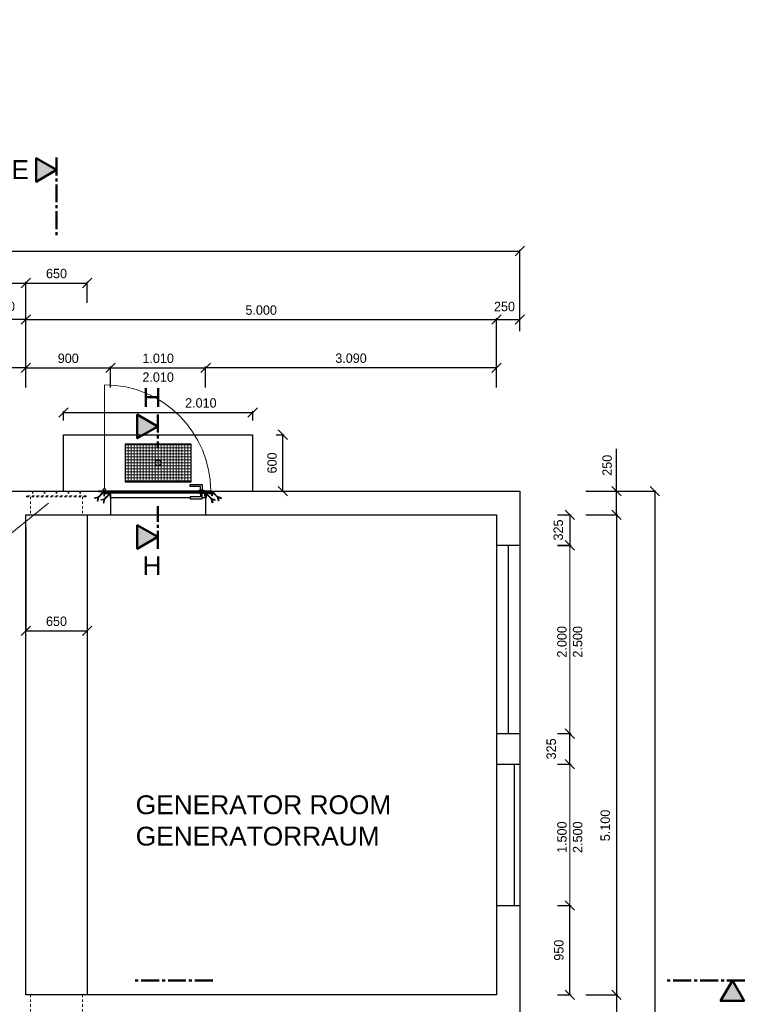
# Model space of a CAD drawing. Header units: millimetres. Extents: x -2065 to 128713, y -54195 to 32418.
# Tile 48 of 61: x 79682 to 87425, y -44127 to -33669. Entities that reach past the tile are written whole.
import ezdxf

# ---------------------------------------------------------------- set-up
doc = ezdxf.new("R2010")
doc.units = ezdxf.units.MM
doc.linetypes.add('JIS_02_1.0', pattern=[2, 1, -1])
doc.linetypes.add('MITTE2', pattern=[28.575, 19.05, -3.175, 3.175, -3.175])
doc.layers.add('Bemaßung', color=7, linetype='Continuous', lineweight=9)
doc.layers.add('Beschriftung', color=7, linetype='Continuous')
doc.layers.add('POL_Bema', color=7, linetype='Continuous')
doc.styles.add('LBB3.5M1000', font='isocp.shx', dxfattribs={"height": 3.5})
doc.dimstyles.new('DIN', dxfattribs={"dimtxt": 2.5, "dimasz": 2.5, "dimexe": 1.25, "dimexo": 0.625, "dimtad": 1, "dimtih": 1, "dimdec": 4, "dimdsep": 46, "dimlunit": 6, "dimtxsty": 'Standard', "dimcen": 2.5, "dimadec": 0, "dimazin": 0, "dimtfac": 1, "dimtdec": 4, "dimtmove": 0, "dimatfit": 3, "dimfxl": 0, "dimtvp": 1, "dimtolj": 1, "dimtzin": 0, "dimarcsym": 0})

# ---------------------------------------------------------------- blocks, each defined once
blk = doc.blocks.new('_Oblique')
at = {"layer": 'POL_Bema', "color": 0, "lineweight": -2}
blk.add_line((-0.5, -0.5), (0.5, 0.5), dxfattribs=at)
blk = doc.blocks.new('*D418')
at = {"layer": 'Bemaßung', "color": 0, "lineweight": -2, "transparency": 16777216}
for p, q in [((78298, -37577), (78298, -37354)), ((79748, -37366), (78298, -37366)), ((79748, -37577), (79748, -37354))]:
    blk.add_line(p, q, dxfattribs=at)
at = {"layer": 'DEFPOINTS', "color": 0, "transparency": 16777216}
for p in [(78298, -37366), (78298, -38677), (79748, -38677)]:
    blk.add_point(p, dxfattribs=at)
at = {"layer": 'Bemaßung', "color": 0, "lineweight": -2, "transparency": 16777216, "xscale": 100, "yscale": 100, "zscale": 100, "rotation": 180}
blk.add_blockref('_Oblique', (78298, -37366), dxfattribs=at)
at = {"layer": 'Bemaßung', "color": 0, "lineweight": -2, "transparency": 16777216, "xscale": 100, "yscale": 100, "zscale": 100}
blk.add_blockref('_Oblique', (79748, -37366), dxfattribs=at)
at = {"layer": 'Bemaßung', "color": 0, "transparency": 16777216, "insert": (79023, -37266), "char_height": 100, "attachment_point": 5}
blk.add_mtext('\\A1;1.450', dxfattribs=at)
blk = doc.blocks.new('*D439')
at = {"layer": 'Bemaßung', "color": 0, "lineweight": -2, "transparency": 16777216}
for p, q in [((79498, -36977), (79498, -36841)), ((79748, -36854), (79498, -36854)), ((79748, -36977), (79748, -36841))]:
    blk.add_line(p, q, dxfattribs=at)
at = {"layer": 'DEFPOINTS', "color": 0, "transparency": 16777216}
for p in [(79498, -36854), (79498, -38677), (79748, -38677)]:
    blk.add_point(p, dxfattribs=at)
at = {"layer": 'Bemaßung', "color": 0, "lineweight": -2, "transparency": 16777216, "xscale": 100, "yscale": 100, "zscale": 100, "rotation": 180}
blk.add_blockref('_Oblique', (79498, -36854), dxfattribs=at)
at = {"layer": 'Bemaßung', "color": 0, "lineweight": -2, "transparency": 16777216, "xscale": 100, "yscale": 100, "zscale": 100}
blk.add_blockref('_Oblique', (79748, -36854), dxfattribs=at)
at = {"layer": 'Bemaßung', "color": 0, "transparency": 16777216, "insert": (79520, -36716), "char_height": 100, "attachment_point": 5}
blk.add_mtext('\\A1;250', dxfattribs=at)
blk = doc.blocks.new('*D441')
at = {"layer": 'Bemaßung', "color": 0, "lineweight": -2, "transparency": 16777216}
for p, q in [((69748, -37577), (69748, -36453)), ((69748, -36466), (79748, -36466)), ((79748, -37577), (79748, -36453))]:
    blk.add_line(p, q, dxfattribs=at)
at = {"layer": 'DEFPOINTS', "color": 0, "transparency": 16777216}
for p in [(79748, -36466), (69748, -38677), (79748, -38677)]:
    blk.add_point(p, dxfattribs=at)
at = {"layer": 'Bemaßung', "color": 0, "lineweight": -2, "transparency": 16777216, "xscale": 100, "yscale": 100, "zscale": 100, "rotation": 180}
blk.add_blockref('_Oblique', (69748, -36466), dxfattribs=at)
at = {"layer": 'Bemaßung', "color": 0, "lineweight": -2, "transparency": 16777216, "xscale": 100, "yscale": 100, "zscale": 100}
blk.add_blockref('_Oblique', (79748, -36466), dxfattribs=at)
at = {"layer": 'Bemaßung', "color": 0, "transparency": 16777216, "insert": (74748, -36366), "char_height": 100, "attachment_point": 5}
blk.add_mtext('\\A1;10.000', dxfattribs=at)
blk = doc.blocks.new('*D447')
at = {"layer": 'Bemaßung', "color": 0, "lineweight": -2, "transparency": 16777216}
for p, q in [((84748, -36977), (84748, -36841)), ((84748, -36854), (84998, -36854)), ((84998, -36977), (84998, -36841))]:
    blk.add_line(p, q, dxfattribs=at)
at = {"layer": 'DEFPOINTS', "color": 0, "transparency": 16777216}
for p in [(84998, -36854), (84748, -38677), (84998, -38677)]:
    blk.add_point(p, dxfattribs=at)
at = {"layer": 'Bemaßung', "color": 0, "lineweight": -2, "transparency": 16777216, "xscale": 100, "yscale": 100, "zscale": 100, "rotation": 180}
blk.add_blockref('_Oblique', (84748, -36854), dxfattribs=at)
at = {"layer": 'Bemaßung', "color": 0, "lineweight": -2, "transparency": 16777216, "xscale": 100, "yscale": 100, "zscale": 100}
blk.add_blockref('_Oblique', (84998, -36854), dxfattribs=at)
at = {"layer": 'Bemaßung', "color": 0, "transparency": 16777216, "insert": (84834, -36716), "char_height": 100, "attachment_point": 5}
blk.add_mtext('\\A1;250', dxfattribs=at)
blk = doc.blocks.new('*D448')
at = {"layer": 'Bemaßung', "color": 0, "lineweight": -2, "transparency": 16777216}
for p, q in [((79748, -37577), (79748, -36841)), ((79748, -36854), (84748, -36854)), ((84748, -37577), (84748, -36841))]:
    blk.add_line(p, q, dxfattribs=at)
at = {"layer": 'DEFPOINTS', "color": 0, "transparency": 16777216}
for p in [(84748, -36854), (79748, -38677), (84748, -38677)]:
    blk.add_point(p, dxfattribs=at)
at = {"layer": 'Bemaßung', "color": 0, "lineweight": -2, "transparency": 16777216, "xscale": 100, "yscale": 100, "zscale": 100, "rotation": 180}
blk.add_blockref('_Oblique', (79748, -36854), dxfattribs=at)
at = {"layer": 'Bemaßung', "color": 0, "lineweight": -2, "transparency": 16777216, "xscale": 100, "yscale": 100, "zscale": 100}
blk.add_blockref('_Oblique', (84748, -36854), dxfattribs=at)
at = {"layer": 'Bemaßung', "color": 0, "transparency": 16777216, "insert": (82248, -36754), "char_height": 100, "attachment_point": 5}
blk.add_mtext('\\A1;5.000', dxfattribs=at)
blk = doc.blocks.new('*D474')
at = {"layer": 'Bemaßung', "color": 0, "lineweight": -2, "transparency": 16777216}
for p, q in [((79748, -37577), (79748, -37354)), ((79748, -37366), (80648, -37366)), ((80648, -37577), (80648, -37354))]:
    blk.add_line(p, q, dxfattribs=at)
at = {"layer": 'DEFPOINTS', "color": 0, "transparency": 16777216}
for p in [(80648, -37366), (79748, -38677), (80648, -38677)]:
    blk.add_point(p, dxfattribs=at)
at = {"layer": 'Bemaßung', "color": 0, "lineweight": -2, "transparency": 16777216, "xscale": 100, "yscale": 100, "zscale": 100, "rotation": 180}
blk.add_blockref('_Oblique', (79748, -37366), dxfattribs=at)
at = {"layer": 'Bemaßung', "color": 0, "lineweight": -2, "transparency": 16777216, "xscale": 100, "yscale": 100, "zscale": 100}
blk.add_blockref('_Oblique', (80648, -37366), dxfattribs=at)
at = {"layer": 'Bemaßung', "color": 0, "transparency": 16777216, "insert": (80198, -37266), "char_height": 100, "attachment_point": 5}
blk.add_mtext('\\A1;900', dxfattribs=at)
blk = doc.blocks.new('*D459')
at = {"layer": 'Bemaßung', "color": 0, "lineweight": -2, "transparency": 16777216}
for p, q in [((69748, -36977), (69748, -36114)), ((69748, -36126), (84998, -36126)), ((84998, -36977), (84998, -36114))]:
    blk.add_line(p, q, dxfattribs=at)
at = {"layer": 'DEFPOINTS', "color": 0, "transparency": 16777216}
for p in [(84998, -36126), (69748, -38677), (84998, -38677)]:
    blk.add_point(p, dxfattribs=at)
at = {"layer": 'Bemaßung', "color": 0, "lineweight": -2, "transparency": 16777216, "xscale": 100, "yscale": 100, "zscale": 100, "rotation": 180}
blk.add_blockref('_Oblique', (69748, -36126), dxfattribs=at)
at = {"layer": 'Bemaßung', "color": 0, "lineweight": -2, "transparency": 16777216, "xscale": 100, "yscale": 100, "zscale": 100}
blk.add_blockref('_Oblique', (84998, -36126), dxfattribs=at)
at = {"layer": 'Bemaßung', "color": 0, "transparency": 16777216, "insert": (77373, -36026), "char_height": 100, "attachment_point": 5}
blk.add_mtext('\\A1;15.250', dxfattribs=at)
blk = doc.blocks.new('*D460')
at = {"layer": 'Bemaßung', "color": 0, "lineweight": -2, "transparency": 16777216}
for p, q in [((85698, -38677), (86444, -38677)), ((86432, -38677), (86432, -50877)), ((85698, -50877), (86444, -50877))]:
    blk.add_line(p, q, dxfattribs=at)
at = {"layer": 'DEFPOINTS', "color": 0, "transparency": 16777216}
for p in [(84998, -38677), (84998, -50877), (86432, -50877)]:
    blk.add_point(p, dxfattribs=at)
at = {"layer": 'Bemaßung', "color": 0, "lineweight": -2, "transparency": 16777216, "xscale": 100, "yscale": 100, "zscale": 100}
for p, rotation in [((86432, -38677), 90.0000000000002), ((86432, -50877), 270.0000000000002)]:
    blk.add_blockref('_Oblique', p, dxfattribs=dict(at, rotation=rotation))
at = {"layer": 'Bemaßung', "color": 0, "transparency": 16777216, "insert": (86304, -44777), "char_height": 100, "attachment_point": 5, "rotation": 90}
blk.add_mtext('\\A1;12.200', dxfattribs=at)
blk = doc.blocks.new('*D462')
at = {"layer": 'Bemaßung', "color": 0, "lineweight": -2, "transparency": 16777216}
for p, q in [((86025, -38677), (86025, -38227)), ((85698, -38677), (86038, -38677)), ((86025, -38927), (86025, -38677)), ((85698, -38927), (86038, -38927))]:
    blk.add_line(p, q, dxfattribs=at)
at = {"layer": 'DEFPOINTS', "color": 0, "transparency": 16777216}
for p in [(84998, -38677), (84998, -38927), (86025, -38927)]:
    blk.add_point(p, dxfattribs=at)
at = {"layer": 'Bemaßung', "color": 0, "lineweight": -2, "transparency": 16777216, "xscale": 100, "yscale": 100, "zscale": 100}
for p, rotation in [((86025, -38677), 90), ((86025, -38927), 270)]:
    blk.add_blockref('_Oblique', p, dxfattribs=dict(at, rotation=rotation))
at = {"layer": 'Bemaßung', "color": 0, "transparency": 16777216, "insert": (85925, -38402), "char_height": 100, "attachment_point": 5, "rotation": 90}
blk.add_mtext('\\A1;250', dxfattribs=at)
blk = doc.blocks.new('*D463')
at = {"layer": 'Bemaßung', "color": 0, "lineweight": -2, "transparency": 16777216}
for p, q in [((85698, -38927), (86038, -38927)), ((86025, -38927), (86025, -44027)), ((85698, -44027), (86038, -44027))]:
    blk.add_line(p, q, dxfattribs=at)
at = {"layer": 'DEFPOINTS', "color": 0, "transparency": 16777216}
for p in [(84998, -38927), (84998, -44027), (86025, -44027)]:
    blk.add_point(p, dxfattribs=at)
at = {"layer": 'Bemaßung', "color": 0, "lineweight": -2, "transparency": 16777216, "xscale": 100, "yscale": 100, "zscale": 100}
for p, rotation in [((86025, -38927), 90), ((86025, -44027), 270)]:
    blk.add_blockref('_Oblique', p, dxfattribs=dict(at, rotation=rotation))
at = {"layer": 'Bemaßung', "color": 0, "transparency": 16777216, "insert": (85905, -42227), "char_height": 100, "attachment_point": 5, "rotation": 90}
blk.add_mtext('\\A1;5.100', dxfattribs=at)
blk = doc.blocks.new('*D464')
at = {"layer": 'Bemaßung', "color": 0, "lineweight": -2, "transparency": 16777216}
for p, q in [((85698, -44027), (86038, -44027)), ((86025, -44027), (86025, -44277)), ((85698, -44277), (86038, -44277)), ((86025, -44277), (86025, -44727))]:
    blk.add_line(p, q, dxfattribs=at)
at = {"layer": 'DEFPOINTS', "color": 0, "transparency": 16777216}
for p in [(84998, -44027), (84998, -44277), (86025, -44277)]:
    blk.add_point(p, dxfattribs=at)
at = {"layer": 'Bemaßung', "color": 0, "lineweight": -2, "transparency": 16777216, "xscale": 100, "yscale": 100, "zscale": 100}
for p, rotation in [((86025, -44027), 90), ((86025, -44277), 270)]:
    blk.add_blockref('_Oblique', p, dxfattribs=dict(at, rotation=rotation))
at = {"layer": 'Bemaßung', "color": 0, "transparency": 16777216, "insert": (85925, -44552), "char_height": 100, "attachment_point": 5, "rotation": 90}
blk.add_mtext('\\A1;250', dxfattribs=at)
blk = doc.blocks.new('*D466')
at = {"layer": 'Bemaßung', "color": 0, "lineweight": -2, "transparency": 16777216}
for p, q in [((85398, -38927), (85541, -38927)), ((85528, -38927), (85528, -39252)), ((85398, -39252), (85541, -39252))]:
    blk.add_line(p, q, dxfattribs=at)
at = {"layer": 'DEFPOINTS', "color": 0, "transparency": 16777216}
for p in [(84998, -38927), (84998, -39252), (85528, -39252)]:
    blk.add_point(p, dxfattribs=at)
at = {"layer": 'Bemaßung', "color": 0, "lineweight": -2, "transparency": 16777216, "xscale": 100, "yscale": 100, "zscale": 100}
for p, rotation in [((85528, -38927), 90), ((85528, -39252), 270)]:
    blk.add_blockref('_Oblique', p, dxfattribs=dict(at, rotation=rotation))
at = {"layer": 'Bemaßung', "color": 0, "transparency": 16777216, "insert": (85406, -39089), "char_height": 100, "attachment_point": 5, "rotation": 90}
blk.add_mtext('\\A1;325', dxfattribs=at)
blk = doc.blocks.new('*D467')
at = {"layer": 'Bemaßung', "color": 0, "lineweight": -2, "transparency": 16777216}
for p, q in [((85398, -43077), (85541, -43077)), ((85528, -44027), (85528, -43077)), ((85398, -44027), (85541, -44027))]:
    blk.add_line(p, q, dxfattribs=at)
at = {"layer": 'DEFPOINTS', "color": 0, "transparency": 16777216}
for p in [(84998, -43077), (85528, -43077), (84998, -44027)]:
    blk.add_point(p, dxfattribs=at)
at = {"layer": 'Bemaßung', "color": 0, "lineweight": -2, "transparency": 16777216, "xscale": 100, "yscale": 100, "zscale": 100}
for p, rotation in [((85528, -43077), 90), ((85528, -44027), 270)]:
    blk.add_blockref('_Oblique', p, dxfattribs=dict(at, rotation=rotation))
at = {"layer": 'Bemaßung', "color": 0, "transparency": 16777216, "insert": (85412, -43552), "char_height": 100, "attachment_point": 5, "rotation": 90}
blk.add_mtext('\\A1;950', dxfattribs=at)
blk = doc.blocks.new('*D475')
at = {"layer": 'Bemaßung', "color": 0, "lineweight": -2, "transparency": 16777216}
for p, q in [((80648, -37577), (80648, -37354)), ((80648, -37366), (81658, -37366)), ((81658, -37577), (81658, -37354))]:
    blk.add_line(p, q, dxfattribs=at)
at = {"layer": 'DEFPOINTS', "color": 0, "transparency": 16777216}
for p in [(81658, -37366), (80648, -38677), (81658, -38677)]:
    blk.add_point(p, dxfattribs=at)
at = {"layer": 'Bemaßung', "color": 0, "lineweight": -2, "transparency": 16777216, "xscale": 100, "yscale": 100, "zscale": 100, "rotation": 180}
blk.add_blockref('_Oblique', (80648, -37366), dxfattribs=at)
at = {"layer": 'Bemaßung', "color": 0, "lineweight": -2, "transparency": 16777216, "xscale": 100, "yscale": 100, "zscale": 100}
blk.add_blockref('_Oblique', (81658, -37366), dxfattribs=at)
at = {"layer": 'Bemaßung', "color": 0, "transparency": 16777216, "char_height": 100, "attachment_point": 5}
for s, insert in [('\\A1;1.010', (81153, -37266)), ('\\A1;2.010', (81153, -37466))]:
    blk.add_mtext(s, dxfattribs=dict(at, insert=insert))
blk = doc.blocks.new('*D476')
at = {"layer": 'Bemaßung', "color": 0, "lineweight": -2, "transparency": 16777216}
for p, q in [((80148, -37927), (80148, -37827)), ((80148, -37840), (82158, -37840)), ((82158, -37927), (82158, -37827))]:
    blk.add_line(p, q, dxfattribs=at)
at = {"layer": 'DEFPOINTS', "color": 0, "transparency": 16777216}
for p in [(82158, -37840), (80148, -38077), (82158, -38077)]:
    blk.add_point(p, dxfattribs=at)
at = {"layer": 'Bemaßung', "color": 0, "lineweight": -2, "transparency": 16777216, "xscale": 100, "yscale": 100, "zscale": 100, "rotation": 180}
blk.add_blockref('_Oblique', (80148, -37840), dxfattribs=at)
at = {"layer": 'Bemaßung', "color": 0, "lineweight": -2, "transparency": 16777216, "xscale": 100, "yscale": 100, "zscale": 100}
blk.add_blockref('_Oblique', (82158, -37840), dxfattribs=at)
at = {"layer": 'Bemaßung', "color": 0, "transparency": 16777216, "insert": (81607, -37740), "char_height": 100, "attachment_point": 5}
blk.add_mtext('\\A1;2.010', dxfattribs=at)
blk = doc.blocks.new('*D468')
at = {"layer": 'Bemaßung', "color": 0, "lineweight": -2, "transparency": 16777216}
for p, q in [((82408, -38077), (82491, -38077)), ((82478, -38677), (82478, -38077)), ((82408, -38677), (82491, -38677))]:
    blk.add_line(p, q, dxfattribs=at)
at = {"layer": 'DEFPOINTS', "color": 0, "transparency": 16777216}
for p in [(82158, -38077), (82478, -38077), (82158, -38677)]:
    blk.add_point(p, dxfattribs=at)
at = {"layer": 'Bemaßung', "color": 0, "lineweight": -2, "transparency": 16777216, "xscale": 100, "yscale": 100, "zscale": 100}
for p, rotation in [((82478, -38077), 90), ((82478, -38677), 270)]:
    blk.add_blockref('_Oblique', p, dxfattribs=dict(at, rotation=rotation))
at = {"layer": 'Bemaßung', "color": 0, "transparency": 16777216, "insert": (82364, -38377), "char_height": 100, "attachment_point": 5, "rotation": 90}
blk.add_mtext('\\A1;600', dxfattribs=at)
blk = doc.blocks.new('*D469')
at = {"layer": 'Bemaßung', "color": 0, "lineweight": -2, "transparency": 16777216}
for p, q in [((81658, -37577), (81658, -37354)), ((84748, -37366), (81658, -37366)), ((84748, -37577), (84748, -37354))]:
    blk.add_line(p, q, dxfattribs=at)
at = {"layer": 'DEFPOINTS', "color": 0, "transparency": 16777216}
for p in [(81658, -37366), (81658, -38677), (84748, -38677)]:
    blk.add_point(p, dxfattribs=at)
at = {"layer": 'Bemaßung', "color": 0, "lineweight": -2, "transparency": 16777216, "xscale": 100, "yscale": 100, "zscale": 100, "rotation": 180}
blk.add_blockref('_Oblique', (81658, -37366), dxfattribs=at)
at = {"layer": 'Bemaßung', "color": 0, "lineweight": -2, "transparency": 16777216, "xscale": 100, "yscale": 100, "zscale": 100}
blk.add_blockref('_Oblique', (84748, -37366), dxfattribs=at)
at = {"layer": 'Bemaßung', "color": 0, "transparency": 16777216, "insert": (83203, -37265), "char_height": 100, "attachment_point": 5}
blk.add_mtext('\\A1;3.090', dxfattribs=at)
blk = doc.blocks.new('*D420')
at = {"layer": 'Bemaßung', "color": 0, "lineweight": -2, "transparency": 16777216}
for p, q in [((79748, -36677), (79748, -36453)), ((79748, -36466), (80398, -36466)), ((80398, -36677), (80398, -36453))]:
    blk.add_line(p, q, dxfattribs=at)
at = {"layer": 'DEFPOINTS', "color": 0, "transparency": 16777216}
for p in [(80398, -36466), (79748, -38677), (80398, -38677)]:
    blk.add_point(p, dxfattribs=at)
at = {"layer": 'Bemaßung', "color": 0, "lineweight": -2, "transparency": 16777216, "xscale": 100, "yscale": 100, "zscale": 100, "rotation": 180}
blk.add_blockref('_Oblique', (79748, -36466), dxfattribs=at)
at = {"layer": 'Bemaßung', "color": 0, "lineweight": -2, "transparency": 16777216, "xscale": 100, "yscale": 100, "zscale": 100}
blk.add_blockref('_Oblique', (80398, -36466), dxfattribs=at)
at = {"layer": 'Bemaßung', "color": 0, "transparency": 16777216, "insert": (80073, -36366), "char_height": 100, "attachment_point": 5}
blk.add_mtext('\\A1;650', dxfattribs=at)
blk = doc.blocks.new('*D472')
at = {"layer": 'Bemaßung', "color": 0, "lineweight": -2, "transparency": 16777216}
for p, q in [((85398, -41252), (85541, -41252)), ((85528, -41577), (85528, -41252)), ((85398, -41577), (85541, -41577))]:
    blk.add_line(p, q, dxfattribs=at)
at = {"layer": 'DEFPOINTS', "color": 0, "transparency": 16777216}
for p in [(84998, -41252), (85528, -41252), (84998, -41577)]:
    blk.add_point(p, dxfattribs=at)
at = {"layer": 'Bemaßung', "color": 0, "lineweight": -2, "transparency": 16777216, "xscale": 100, "yscale": 100, "zscale": 100}
for p, rotation in [((85528, -41252), 90), ((85528, -41577), 270)]:
    blk.add_blockref('_Oblique', p, dxfattribs=dict(at, rotation=rotation))
at = {"layer": 'Bemaßung', "color": 0, "transparency": 16777216, "insert": (85331, -41414), "char_height": 100, "attachment_point": 5, "rotation": 90}
blk.add_mtext('\\A1;325', dxfattribs=at)
blk = doc.blocks.new('*D481')
at = {"layer": 'Bemaßung', "color": 0, "lineweight": -2, "transparency": 16777216}
for p, q in [((79748, -39059), (79748, -40147)), ((80398, -39059), (80398, -40147)), ((79748, -40159), (80398, -40159))]:
    blk.add_line(p, q, dxfattribs=at)
at = {"layer": 'DEFPOINTS', "color": 0, "transparency": 16777216}
for p in [(79748, -40159), (80398, -40159), (80398, -40159)]:
    blk.add_point(p, dxfattribs=at)
at = {"layer": 'Bemaßung', "color": 0, "lineweight": -2, "transparency": 16777216, "xscale": 100, "yscale": 100, "zscale": 100, "rotation": 180}
blk.add_blockref('_Oblique', (79748, -40159), dxfattribs=at)
at = {"layer": 'Bemaßung', "color": 0, "lineweight": -2, "transparency": 16777216, "xscale": 100, "yscale": 100, "zscale": 100}
blk.add_blockref('_Oblique', (80398, -40159), dxfattribs=at)
at = {"layer": 'Bemaßung', "color": 0, "transparency": 16777216, "insert": (80073, -40059), "char_height": 100, "attachment_point": 5}
blk.add_mtext('\\A1;650', dxfattribs=at)

msp = doc.modelspace()

# ---------------------------------------------------------------- hatches: boundary and pattern name
h = msp.add_hatch(color=256)
h.dxf.hatch_style = 1
h.paths.add_polyline_path([(80072.50897, -35265.23084), (79856.10439, -35140.2896), (79856.10439, -35390.17209)])
at = {"lineweight": 13}
h = msp.add_hatch(dxfattribs=at)
h.set_pattern_fill('ANSI37', color=256, scale=10, angle=225)
h.set_pattern_definition([(270, (81152.51, -38376.85), (31.75, -7e-15), []), (0, (81152.51, -38376.85), (7e-15, 31.75), [])])
h.paths.add_polyline_path([(81502.50897, -38176.85122), (80802.50897, -38176.85122), (80802.50897, -38576.85122), (81502.50897, -38576.85122)])
at = {"lineweight": 5}
h = msp.add_hatch(dxfattribs=at)
h.set_pattern_fill('ANSI31', color=256, angle=90)
h.set_pattern_definition([(135, (79651.2792, -43154.1584), (-2.245064, -2.245064), [])])
edge = h.paths.add_edge_path()
edge.add_line((80582.50897, -38726.85122), (80582.50897, -38676.85122))
edge.add_line((80582.50897, -38676.85122), (80517.50897, -38676.85122))
edge.add_line((80517.50897, -38676.85122), (80517.50897, -38679.35122))
edge.add_arc((80520.00897, -38679.35122), 2.5, 900, 990)
edge.add_line((80520.00897, -38681.85122), (80572.50897, -38681.85122))
edge.add_arc((80572.50897, -38686.85122), 5, 720, 810, ccw=False)
edge.add_line((80577.50897, -38686.85122), (80577.50897, -38724.35122))
edge.add_arc((80580.00897, -38724.35122), 2.5, 900, 990)
edge.add_line((80580.00897, -38726.85122), (80582.50897, -38726.85122))
h = msp.add_hatch(dxfattribs=at)
h.set_pattern_fill('ANSI31', color=256, scale=0.5, angle=270)
h.set_pattern_definition([(315, (97118.7338, -39361.8577), (1.12253202, 1.12253202), [])])
h.paths.add_polyline_path([(80582.50897, -38690.85122), (80602.50897, -38690.85122), (80602.50897, -38692.85122), (80582.50897, -38692.85122)])
h = msp.add_hatch(dxfattribs=at)
h.set_pattern_fill('ANSI31', color=256, angle=180)
h.set_pattern_definition([(225, (97193.7338, -39361.8577), (2.245064, -2.245064), [])])
h.paths.add_polyline_path([(81712.50897, -38676.85122), (80592.50897, -38676.85122), (80592.50897, -38686.85122), (81712.50897, -38686.85122)])
h = msp.add_hatch(dxfattribs=at)
h.set_pattern_fill('ANSI31', color=256, angle=270)
h.set_pattern_definition([(315, (97193.7338, -39361.8577), (2.245064, 2.245064), [])])
h.paths.add_polyline_path([(81657.50897, -38686.85122), (81647.50897, -38686.85122), (81647.50897, -38726.85122), (81657.50897, -38726.85122)])
h = msp.add_hatch(dxfattribs=at)
h.set_pattern_fill('ANSI31', color=256, scale=0.5, angle=270)
h.set_pattern_definition([(315, (97193.7338, -39361.8577), (1.12253202, 1.12253202), [])])
h.paths.add_polyline_path([(81722.50897, -38690.85122), (81702.50897, -38690.85122), (81702.50897, -38692.85122), (81722.50897, -38692.85122)])
h = msp.add_hatch(dxfattribs=at)
h.set_pattern_fill('ANSI31', color=256, angle=90)
h.set_pattern_definition([(135, (79726.2792, -43154.1584), (-2.245064, -2.245064), [])])
edge = h.paths.add_edge_path()
edge.add_line((81722.50897, -38726.85122), (81722.50897, -38676.85122))
edge.add_line((81722.50897, -38676.85122), (81787.50897, -38676.85122))
edge.add_line((81787.50897, -38676.85122), (81787.50897, -38679.35122))
edge.add_arc((81785.00897, -38679.35122), 2.5, 270, 360, ccw=False)
edge.add_line((81785.00897, -38681.85122), (81732.50897, -38681.85122))
edge.add_arc((81732.50897, -38686.85122), 5, 450, 540)
edge.add_line((81727.50897, -38686.85122), (81727.50897, -38724.35122))
edge.add_arc((81725.00897, -38724.35122), 2.5, 270, 360, ccw=False)
edge.add_line((81725.00897, -38726.85122), (81722.50897, -38726.85122))
h = msp.add_hatch(dxfattribs=at)
h.set_pattern_fill('ANSI31', color=256, angle=180)
h.set_pattern_definition([(225, (79651.2792, -43154.1584), (2.245064, -2.245064), [])])
edge = h.paths.add_edge_path()
edge.add_line((80647.50897, -38746.85122), (80647.50897, -38696.85122))
edge.add_line((80647.50897, -38696.85122), (80582.50897, -38696.85122))
edge.add_line((80582.50897, -38696.85122), (80582.50897, -38699.35122))
edge.add_arc((80585.00897, -38699.35122), 2.5, 900, 990)
edge.add_line((80585.00897, -38701.85122), (80637.50897, -38701.85122))
edge.add_arc((80637.50897, -38706.85122), 5, 720, 810, ccw=False)
edge.add_line((80642.50897, -38706.85122), (80642.50897, -38744.35122))
edge.add_arc((80645.00897, -38744.35122), 2.5, 900, 990)
edge.add_line((80645.00897, -38746.85122), (80647.50897, -38746.85122))
h = msp.add_hatch(dxfattribs=at)
h.set_pattern_fill('ANSI31', color=256, angle=180)
h.set_pattern_definition([(225, (79726.2792, -43154.1584), (2.245064, -2.245064), [])])
edge = h.paths.add_edge_path()
edge.add_line((81657.50897, -38746.85122), (81657.50897, -38696.85122))
edge.add_line((81657.50897, -38696.85122), (81722.50897, -38696.85122))
edge.add_line((81722.50897, -38696.85122), (81722.50897, -38699.35122))
edge.add_arc((81720.00897, -38699.35122), 2.5, 270, 360, ccw=False)
edge.add_line((81720.00897, -38701.85122), (81667.50897, -38701.85122))
edge.add_arc((81667.50897, -38706.85122), 5, 450, 540)
edge.add_line((81662.50897, -38706.85122), (81662.50897, -38744.35122))
edge.add_arc((81660.00897, -38744.35122), 2.5, 270, 360, ccw=False)
edge.add_line((81660.00897, -38746.85122), (81657.50897, -38746.85122))
h = msp.add_hatch(color=256)
h.dxf.hatch_style = 1
h.paths.add_polyline_path([(81148.12738, -39163.23048), (80931.72279, -39288.17173), (80931.72279, -39038.28924)])
h = msp.add_hatch(color=256)
h.dxf.hatch_style = 1
h.paths.add_polyline_path([(87256.20155, -43873.72802), (87381.1428, -44090.1326), (87131.26031, -44090.1326)])

# ---------------------------------------------------------------- linework, layer by layer
at = {"linetype": 'MITTE2', "lineweight": 50, "ltscale": 10}
for p, q in [((80072.50897, -35132.20577), (80072.50897, -35987.91421)), ((81148.12738, -39288.17173), (81148.12738, -38836.62327)), ((81734.17974, -43873.72802), (80878.4713, -43873.72802)), ((87389.22662, -43873.72802), (86533.51819, -43873.72802))]:
    msp.add_line(p, q, dxfattribs=at)
at = {"color": 251, "lineweight": 5}
msp.add_line((80582.50897, -38649.85122), (80582.50897, -37546.85122), dxfattribs=at)
for p, q in [((80147.50897, -38676.85122), (80147.50897, -38076.85122)), ((80147.50897, -38076.85122), (82157.50897, -38076.85122)), ((82157.50897, -38076.85122), (82157.50897, -38676.85122)), ((69747.50897, -38676.85122), (79747.50897, -38676.85122)), ((79747.50897, -38676.85122), (84997.50897, -38676.85122)), ((80647.50897, -38676.85122), (80647.50897, -38926.85122)), ((81657.50897, -38676.85122), (81657.50897, -38926.85122)), ((84997.50897, -38676.85122), (84997.50897, -50876.85122)), ((81587.50897, -38696.85122), (80647.50897, -38696.85122)), ((81492.50897, -38746.85122), (80647.50897, -38746.85122)), ((81657.50897, -38746.85122), (81622.50897, -38746.85122)), ((81647.50897, -38696.85122), (81637.50897, -38696.85122)), ((80397.50897, -38926.85122), (80397.50897, -44026.85122)), ((84747.50897, -39251.85122), (84997.50897, -39251.85122)), ((84872.50897, -39251.85122), (84872.50897, -41251.85122)), ((84747.50897, -41251.85122), (84997.50897, -41251.85122)), ((84747.50897, -41576.85122), (84997.50897, -41576.85122)), ((84937.50897, -41576.85122), (84937.50897, -43076.85122)), ((84747.50897, -43076.85122), (84997.50897, -43076.85122))]:
    msp.add_line(p, q)
at = {"linetype": 'JIS_02_1.0', "lineweight": 18, "ltscale": 25}
for p, q in [((79817.50897, -38676.85122), (79817.50897, -38726.85122)), ((79822.50897, -38676.85122), (79822.50897, -38726.85122)), ((79942.50897, -38676.85122), (79942.50897, -38726.85122)), ((79947.50897, -38676.85122), (79947.50897, -38726.85122)), ((80070.00897, -38676.85122), (80070.00897, -38726.85122)), ((80075.00897, -38676.85122), (80075.00897, -38726.85122)), ((80197.50897, -38676.85122), (80197.50897, -38726.85122)), ((80202.50897, -38676.85122), (80202.50897, -38726.85122)), ((80322.50897, -38676.85122), (80322.50897, -38726.85122)), ((80327.50897, -38676.85122), (80327.50897, -38726.85122)), ((79797.50897, -38736.85122), (79797.50897, -38926.85122)), ((80347.50897, -38736.85122), (80347.50897, -38926.85122)), ((79797.50897, -44026.85122), (79797.50897, -44276.85122)), ((80347.50897, -44026.85122), (80347.50897, -44276.85122))]:
    msp.add_line(p, q, dxfattribs=at)
at = {"lineweight": 50}
for p, q in [((80592.50897, -38690.79384), (80602.50897, -38690.79384)), ((81712.50897, -38690.79384), (81702.50897, -38690.79384)), ((80602.50897, -38692.99632), (80602.50897, -38696.78893)), ((81702.50897, -38692.99632), (81702.50897, -38696.78893))]:
    msp.add_line(p, q, dxfattribs=at)
for points in [[(80072.50897, -35265.23084), (79856.10439, -35140.2896), (79856.10439, -35390.17209)], [(81148.12738, -39163.23048), (80931.72279, -39288.17173), (80931.72279, -39038.28924)], [(87256.20155, -43873.72802), (87381.1428, -44090.1326), (87131.26031, -44090.1326)]]:
    msp.add_lwpolyline(points, close=True, dxfattribs=at)
for points in [[(81502.50897, -38176.85122), (80802.50897, -38176.85122), (80802.50897, -38576.85122), (81502.50897, -38576.85122)], [(80532.50897, -38674.85122), (80582.50897, -38674.85122), (80582.50897, -38676.85122), (80532.50897, -38676.85122)], [(80582.50897, -38674.85122), (80632.50897, -38674.85122), (80632.50897, -38676.85122), (80582.50897, -38676.85122)], [(80582.50897, -38690.85122), (80602.50897, -38690.85122), (80602.50897, -38692.85122), (80582.50897, -38692.85122)], [(81712.50897, -38676.85122), (80592.50897, -38676.85122), (80592.50897, -38686.85122), (81712.50897, -38686.85122)], [(81637.50897, -38676.85122), (81587.50897, -38676.85122), (81587.50897, -38666.85122), (81637.50897, -38666.85122)], [(81637.50897, -38686.85122), (81587.50897, -38686.85122), (81587.50897, -38696.85122), (81637.50897, -38696.85122)], [(81657.50897, -38686.85122), (81647.50897, -38686.85122), (81647.50897, -38726.85122), (81657.50897, -38726.85122)], [(81722.50897, -38690.85122), (81702.50897, -38690.85122), (81702.50897, -38692.85122), (81722.50897, -38692.85122)], [(79747.50897, -44026.85122), (79747.50897, -38926.85122), (84747.50897, -38926.85122), (84747.50897, -44026.85122)]]:
    msp.add_lwpolyline(points, close=True)
for points in [[(80516.07913, -38739.03842), (80573.21608, -38681.90147), (80577.45872, -38686.14411), (80521.45858, -38742.14425)], [(81602.50897, -38606.85122), (81622.50897, -38606.85122), (81622.50897, -38666.85122), (81602.50897, -38666.85122), (81602.50897, -38626.85122), (81492.50897, -38626.85122), (81492.50897, -38606.85122), (81622.50897, -38606.85122), (81622.50897, -38626.85122)], [(81788.93881, -38739.03842), (81731.80186, -38681.90147), (81727.55922, -38686.14411), (81783.55936, -38742.14425)], [(80514.52622, -38744.83398), (80480.90828, -38753.84188), (80479.35537, -38748.04632), (80517.21594, -38737.90161)], [(80516.07913, -38739.03842), (80505.51832, -38778.45191), (80511.31387, -38780.00483), (80521.45858, -38742.14425)], [(80579.52622, -38764.83398), (80545.90828, -38773.84188), (80544.35537, -38768.04632), (80582.21594, -38757.90161)], [(80581.07913, -38759.03842), (80570.51832, -38798.45191), (80576.31387, -38800.00483), (80586.45858, -38762.14425)], [(80581.07913, -38759.03842), (80638.21608, -38701.90147), (80642.45872, -38706.14411), (80586.45858, -38762.14425)], [(81602.50897, -38756.85122), (81622.50897, -38756.85122), (81622.50897, -38696.85122), (81602.50897, -38696.85122), (81602.50897, -38736.85122), (81492.50897, -38736.85122), (81492.50897, -38756.85122), (81622.50897, -38756.85122), (81622.50897, -38736.85122)], [(81723.93881, -38759.03842), (81666.80186, -38701.90147), (81662.55922, -38706.14411), (81718.55936, -38762.14425)], [(81723.93881, -38759.03842), (81734.49963, -38798.45191), (81728.70407, -38800.00483), (81718.55936, -38762.14425)], [(81725.49173, -38764.83398), (81759.10966, -38773.84188), (81760.66258, -38768.04632), (81722.802, -38757.90161)], [(81788.93881, -38739.03842), (81799.49963, -38778.45191), (81793.70407, -38780.00483), (81783.55936, -38742.14425)], [(81790.49173, -38744.83398), (81824.10966, -38753.84188), (81825.66258, -38748.04632), (81787.802, -38737.90161)]]:
    msp.add_lwpolyline(points)
for points in [[(80582.50897, -38726.85122), (80582.50897, -38676.85122), (80517.50897, -38676.85122), (80517.50897, -38679.35122, 0.4142135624), (80520.00897, -38681.85122), (80572.50897, -38681.85122, -0.4142135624), (80577.50897, -38686.85122), (80577.50897, -38724.35122, 0.4142135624), (80580.00897, -38726.85122)], [(81722.50897, -38726.85122), (81722.50897, -38676.85122), (81787.50897, -38676.85122), (81787.50897, -38679.35122, -0.4142135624), (81785.00897, -38681.85122), (81732.50897, -38681.85122, 0.4142135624), (81727.50897, -38686.85122), (81727.50897, -38724.35122, -0.4142135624), (81725.00897, -38726.85122)], [(80647.50897, -38746.85122), (80647.50897, -38696.85122), (80582.50897, -38696.85122), (80582.50897, -38699.35122, 0.4142135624), (80585.00897, -38701.85122), (80637.50897, -38701.85122, -0.4142135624), (80642.50897, -38706.85122), (80642.50897, -38744.35122, 0.4142135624), (80645.00897, -38746.85122)], [(81657.50897, -38746.85122), (81657.50897, -38696.85122), (81722.50897, -38696.85122), (81722.50897, -38699.35122, -0.4142135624), (81720.00897, -38701.85122), (81667.50897, -38701.85122, 0.4142135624), (81662.50897, -38706.85122), (81662.50897, -38744.35122, -0.4142135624), (81660.00897, -38746.85122)]]:
    msp.add_lwpolyline(points, format="xyb", close=True)
at = {"linetype": 'JIS_02_1.0', "lineweight": 18, "ltscale": 25}
msp.add_lwpolyline([(79755.50897, -38736.85122), (80389.50897, -38736.85122), (80389.50897, -38726.85122), (79755.50897, -38726.85122)], close=True, dxfattribs=at)
at = {"lineweight": 50}
for points in [[(80592.50897, -38692.85122), (80592.50897, -38696.78893), (80607.14171, -38696.78893), (80607.14171, -38692.85122)], [(81712.50897, -38692.85122), (81712.50897, -38696.78893), (81697.87623, -38696.78893), (81697.87623, -38692.85122)]]:
    msp.add_lwpolyline(points, dxfattribs=at)
msp.add_circle((80582.50897, -38662.35122), 12.5)
at = {"color": 251, "lineweight": 5}
msp.add_arc((80582.50897, -38676.85122), 1130, 0, 90, dxfattribs=at)
at = {"lineweight": 50}
for points in [[(80597.50897, -38690.79384), (80597.93014, -38688.06959), (80599.52769, -38687.35985), (80601.85746, -38686.93841), (80603.49939, -38687.38201), (80605.67381, -38688.91247), (80605.45187, -38691.15267), (80603.9431, -38692.50566), (80602.30117, -38693.038), (80596.88737, -38692.97143), (80592.49415, -38692.8827)], [(81707.50897, -38690.79384), (81707.0878, -38688.06959), (81705.49026, -38687.35985), (81703.16048, -38686.93841), (81701.51855, -38687.38201), (81699.34414, -38688.91247), (81699.56608, -38691.15267), (81701.07484, -38692.50566), (81702.71677, -38693.038), (81708.13058, -38692.97143), (81712.5238, -38692.8827)]]:
    msp.add_spline(points, degree=3, dxfattribs=at)
at = {"layer": 'Bemaßung'}
for p, q in [((85397.50897, -39251.85122), (85540.64045, -39251.85122)), ((85528.14045, -39251.85122), (85528.14045, -41251.85122)), ((85397.50897, -41251.85122), (85540.64045, -41251.85122)), ((85528.14045, -43076.85122), (85528.14045, -41576.85122))]:
    msp.add_line(p, q, dxfattribs=at)
at = {"layer": 'Beschriftung', "lineweight": 5}
msp.add_line((78977.22638, -39616.71481), (79989.15477, -38805.7982), dxfattribs=at)

# ---------------------------------------------------------------- block references
at = {"layer": 'Bemaßung', "xscale": 100, "yscale": 100, "zscale": 100}
for p, rotation in [((85528.14045, -39251.85122), 90), ((85528.14045, -41251.85122), 270)]:
    msp.add_blockref('_Oblique', p, dxfattribs=dict(at, rotation=rotation))

# ---------------------------------------------------------------- texts
at = {"layer": 'Bemaßung', "char_height": 100, "attachment_point": 5, "rotation": 90}
for s, insert in [('\\A1;2.000\\P2.500', (85528.14045, -40276.85122)), ('\\A1;1.500\\P2.500', (85528.14045, -42351.85122))]:
    msp.add_mtext(s, dxfattribs=dict(at, insert=insert))
at = {"layer": 'Beschriftung', "insert": (83645.84243, -46741.29812), "char_height": 200, "attachment_point": 1, "rotation": 90, "style": 'LBB3.5M1000'}
msp.add_mtext_dynamic_manual_height_columns('\\pi147.29;{\\fArial|b0|i0|c0|p34;WASH ROOM\\P\\pi108.48;WASCHRAUM}', width=2055.0243914, gutter_width=17.5, heights=[0], dxfattribs=at)
at = {"layer": 'Beschriftung', "attachment_point": 1, "style": 'LBB3.5M1000'}
for s, width, insert, char_height in [('\\pi94.352;{\\fArial|b0|i0|c0|p34;GROUND PLAN\\P\\pi274.78;\\fArial|b0|i1|c0|p34;GRUNDRISS}', 2200.1645238, (72247.0354, -34742.20303), 200), ('{\\fArial|b0|i0|c0|p34;E}', 221.0671757, (79593.59389, -35160.63265), 200), ('{\\fArial|b0|i0|c0|p34;H}', 221.0671757, (80986.76598, -37582.46472), 200), ('{\\fArial|b0|i0|c0|p34;H}', 221.0671757, (80986.76598, -39368.50321), 200), ('\\pi392.93;{\\fArial|b0|i0|c0|p34;ENTRANCE M - ROOM\\P\\pi456.23;\\fArial|b0|i1|c0|p34;EINGANG M - RAUM}', 2246.5726891, (45480.53781, -40371.6901), 100), ('\\pi404.53;{\\fArial|b0|i0|c0|p34;ENTRANCE E - ROOM\\P\\pi467.83;\\fArial|b0|i1|c0|p34;EINGANG E - RAUM}', 2246.5726891, (47835.56265, -40550.57712), 100), ('{\\fArial|b0|i0|c0|p34;GENERATOR ROOM\\PGENERATORRAUM}', 2782.6425296, (80914.66472, -41907.22683), 200)]:
    msp.add_mtext_dynamic_manual_height_columns(s, width=width, gutter_width=17.5, heights=[0], dxfattribs=dict(at, insert=insert, char_height=char_height))

# ---------------------------------------------------------------- dimensions: what is measured, and where the dimension line sits
at = {"layer": 'Bemaßung'}
for base, p1, p2, override, picture, middle in [((84997.50897, -36126.31085), (69747.50897, -38676.85122), (84997.50897, -38676.85122), {"dimscale": 10, "dimtxt": 10, "dimasz": 10, "dimexo": 170, "dimgap": 5, "dimdec": 2, "dimblk1": 'Oblique', "dimblk2": 'Oblique', "dimsah": 1, "dimtdec": 2, "dimtmove": 2}, '*D459', (77372.50897, -36026.31085)), ((79747.50897, -36465.60829), (69747.50897, -38676.85122), (79747.50897, -38676.85122), {"dimscale": 10, "dimtxt": 10, "dimasz": 10, "dimexo": 110, "dimgap": 5, "dimdec": 2, "dimblk1": 'Oblique', "dimblk2": 'Oblique', "dimsah": 1, "dimtdec": 2, "dimtmove": 2}, '*D441', (74747.50897, -36365.60829)), ((80397.50897, -36465.60829), (79747.50897, -38676.85122), (80397.50897, -38676.85122), {"dimscale": 10, "dimtxt": 10, "dimasz": 10, "dimexo": 200, "dimgap": 5, "dimdec": 2, "dimblk1": 'Oblique', "dimblk2": 'Oblique', "dimsah": 1, "dimtdec": 2, "dimtmove": 2}, '*D420', (80072.50897, -36365.60829)), ((84747.50897, -36853.75745), (79747.50897, -38676.85122), (84747.50897, -38676.85122), {"dimscale": 10, "dimtxt": 10, "dimasz": 10, "dimexo": 110, "dimgap": 5, "dimdec": 2, "dimblk1": 'Oblique', "dimblk2": 'Oblique', "dimsah": 1, "dimtdec": 2, "dimtmove": 2}, '*D448', (82247.50897, -36753.75745)), ((78297.50897, -37366.46421), (79747.50897, -38676.85122), (78297.50897, -38676.85122), {"dimscale": 10, "dimtxt": 10, "dimasz": 10, "dimexo": 110, "dimgap": 5, "dimdec": 2, "dimblk1": 'Oblique', "dimblk2": 'Oblique', "dimsah": 1, "dimtdec": 2, "dimtmove": 2}, '*D418', (79022.50897, -37266.46421)), ((80647.50897, -37366.46421), (79747.50897, -38676.85122), (80647.50897, -38676.85122), {"dimscale": 10, "dimtxt": 10, "dimasz": 10, "dimexo": 110, "dimgap": 5, "dimdec": 2, "dimblk1": 'Oblique', "dimblk2": 'Oblique', "dimsah": 1, "dimtdec": 2, "dimtmove": 2}, '*D474', (80197.50897, -37266.46421)), ((80397.50897, -40159.27783), (79747.50897, -40159.27783), (80397.50897, -40159.27783), {"dimscale": 10, "dimtxt": 10, "dimasz": 10, "dimexo": 110, "dimgap": 5, "dimdec": 2, "dimblk1": 'Oblique', "dimblk2": 'Oblique', "dimsah": 1, "dimtdec": 2, "dimtmove": 2}, '*D481', (80072.50897, -40059.27783))]:
    dim = msp.add_linear_dim(base=base, p1=p1, p2=p2, dimstyle='DIN', override=override, dxfattribs=at)
    dim.commit()
    dim.dimension.update_dxf_attribs({"geometry": picture, "text_midpoint": middle})
for base, p1, p2, angle, override, picture, middle in [((79497.50897, -36853.75745), (79747.50897, -38676.85122), (79497.50897, -38676.85122), 180, {"dimscale": 10, "dimtxt": 10, "dimasz": 10, "dimexo": 170, "dimgap": 5, "dimdec": 2, "dimblk1": 'Oblique', "dimblk2": 'Oblique', "dimsah": 1, "dimtdec": 2, "dimtmove": 2}, '*D439', (79520.38407, -36716.25745)), ((81657.50897, -37366.46421), (84747.50897, -38676.85122), (81657.50897, -38676.85122), 180, {"dimscale": 10, "dimtxt": 10, "dimasz": 10, "dimexo": 110, "dimgap": 5, "dimdec": 2, "dimblk1": 'Oblique', "dimblk2": 'Oblique', "dimsah": 1, "dimtdec": 2, "dimtmove": 2}, '*D469', (83202.50897, -37264.5141)), ((82478.36223, -38076.85122), (82157.50897, -38676.85122), (82157.50897, -38076.85122), 90, {"dimscale": 10, "dimtxt": 10, "dimasz": 10, "dimexo": 25, "dimgap": 5, "dimdec": 2, "dimblk1": 'Oblique', "dimblk2": 'Oblique', "dimsah": 1, "dimtdec": 2, "dimtmove": 2}, '*D468', (82363.52276, -38376.85122)), ((86025.17191, -38926.85122), (84997.50897, -38676.85122), (84997.50897, -38926.85122), 270, {"dimscale": 10, "dimtxt": 10, "dimasz": 10, "dimexo": 70, "dimgap": 5, "dimdec": 2, "dimblk1": 'Oblique', "dimblk2": 'Oblique', "dimsah": 1, "dimtdec": 2}, '*D462', (86025.17191, -38401.85122)), ((86431.82109, -50876.85122), (84997.50897, -38676.85122), (84997.50897, -50876.85122), 90, {"dimscale": 10, "dimtxt": 10, "dimasz": 10, "dimexo": 70, "dimgap": 5, "dimdec": 2, "dimblk1": 'Oblique', "dimblk2": 'Oblique', "dimsah": 1, "dimtdec": 2, "dimtmove": 2}, '*D460', (86303.87133, -44776.85122)), ((86025.17191, -44026.85122), (84997.50897, -38926.85122), (84997.50897, -44026.85122), 90, {"dimscale": 10, "dimtxt": 10, "dimasz": 10, "dimexo": 70, "dimgap": 5, "dimdec": 2, "dimblk1": 'Oblique', "dimblk2": 'Oblique', "dimsah": 1, "dimtdec": 2, "dimtmove": 2}, '*D463', (85904.68638, -42226.85122)), ((85528.14045, -39251.85122), (84997.50897, -38926.85122), (84997.50897, -39251.85122), 90, {"dimscale": 10, "dimtxt": 10, "dimasz": 10, "dimexo": 40, "dimgap": 5, "dimdec": 2, "dimblk1": 'Oblique', "dimblk2": 'Oblique', "dimsah": 1, "dimtdec": 2, "dimtmove": 2}, '*D466', (85406.244, -39089.35122)), ((85528.14045, -41251.85122), (84997.50897, -41576.85122), (84997.50897, -41251.85122), 90, {"dimscale": 10, "dimtxt": 10, "dimasz": 10, "dimexo": 40, "dimgap": 5, "dimdec": 2, "dimblk1": 'Oblique', "dimblk2": 'Oblique', "dimsah": 1, "dimtdec": 2, "dimtmove": 2}, '*D472', (85330.80178, -41414.35122)), ((85528.14045, -43076.85122), (84997.50897, -44026.85122), (84997.50897, -43076.85122), 90, {"dimscale": 10, "dimtxt": 10, "dimasz": 10, "dimexo": 40, "dimgap": 5, "dimdec": 2, "dimblk1": 'Oblique', "dimblk2": 'Oblique', "dimsah": 1, "dimtdec": 2, "dimtmove": 2}, '*D467', (85411.82057, -43551.85122)), ((86025.17191, -44276.85122), (84997.50897, -44026.85122), (84997.50897, -44276.85122), 90, {"dimscale": 10, "dimtxt": 10, "dimasz": 10, "dimexo": 70, "dimgap": 5, "dimdec": 2, "dimblk1": 'Oblique', "dimblk2": 'Oblique', "dimsah": 1, "dimtdec": 2}, '*D464', (86025.17191, -44551.85122))]:
    dim = msp.add_linear_dim(base=base, p1=p1, p2=p2, angle=angle, dimstyle='DIN', override=override, dxfattribs=at)
    dim.commit()
    dim.dimension.update_dxf_attribs({"geometry": picture, "text_midpoint": middle, "dimtype": 160})
for base, p1, p2, override, picture, middle in [((84997.50897, -36853.75745), (84747.50897, -38676.85122), (84997.50897, -38676.85122), {"dimscale": 10, "dimtxt": 10, "dimasz": 10, "dimexo": 170, "dimgap": 5, "dimdec": 2, "dimblk1": 'Oblique', "dimblk2": 'Oblique', "dimsah": 1, "dimtdec": 2, "dimtmove": 2}, '*D447', (84833.61942, -36716.25745)), ((82157.50897, -37839.95196), (80147.50897, -38076.85122), (82157.50897, -38076.85122), {"dimscale": 10, "dimtxt": 10, "dimasz": 10, "dimexo": 15, "dimgap": 5, "dimdec": 2, "dimblk1": 'Oblique', "dimblk2": 'Oblique', "dimsah": 1, "dimtdec": 2, "dimtmove": 2}, '*D476', (81606.84262, -37739.95196))]:
    dim = msp.add_linear_dim(base=base, p1=p1, p2=p2, dimstyle='DIN', override=override, dxfattribs=at)
    dim.commit()
    dim.dimension.update_dxf_attribs({"geometry": picture, "text_midpoint": middle, "dimtype": 160})
dim = msp.add_linear_dim(base=(81657.50897, -37366.46421), p1=(80647.50897, -38676.85122), p2=(81657.50897, -38676.85122), text='1.010\\X2.010', dimstyle='DIN', override={"dimscale": 10, "dimtxt": 10, "dimasz": 10, "dimexo": 110, "dimgap": 5, "dimdec": 2, "dimblk1": 'Oblique', "dimblk2": 'Oblique', "dimsah": 1, "dimtdec": 2, "dimtmove": 2}, dxfattribs=at)
dim.commit()
dim.dimension.update_dxf_attribs({"geometry": '*D475', "text_midpoint": (81152.50897, -37366.46421)})

# ---------------------------------------------------------------- next in the draw order: texts
at = {"layer": 'Beschriftung', "insert": (70688.21464, -38060.19763), "char_height": 100, "attachment_point": 1, "style": 'LBB3.5M1000', "bg_fill": 3, "box_fill_scale": 1.5, "bg_fill_color": 256, "bg_fill_transparency": 0}
msp.add_mtext_dynamic_manual_height_columns('\\pi24.171;{\\fArial|b0|i0|c0|p34;EMERGENCY EXIT\\P\\pi149.58;\\fArial|b0|i1|c0|p34;NOTAUSGANG}', width=1284.222068, gutter_width=17.5, heights=[0], dxfattribs=at)

# ---------------------------------------------------------------- next in the draw order: hatches: boundary and pattern name
h = msp.add_hatch(color=256)
h.dxf.hatch_style = 1
h.paths.add_polyline_path([(81148.12738, -37988.91668), (80931.72279, -37863.97544), (80931.72279, -38113.85793)])

# ---------------------------------------------------------------- next in the draw order: linework, layer by layer
at = {"linetype": 'MITTE2', "lineweight": 50, "ltscale": 10}
msp.add_line((81148.12738, -37863.97544), (81148.12738, -38218.25373), dxfattribs=at)
at = {"lineweight": 50}
msp.add_lwpolyline([(81148.12738, -37988.91668), (80931.72279, -37863.97544), (80931.72279, -38113.85793)], close=True, dxfattribs=at)
msp.add_circle((81152.50897, -38376.85122), 30.15)

doc.saveas('drawing.dxf')
